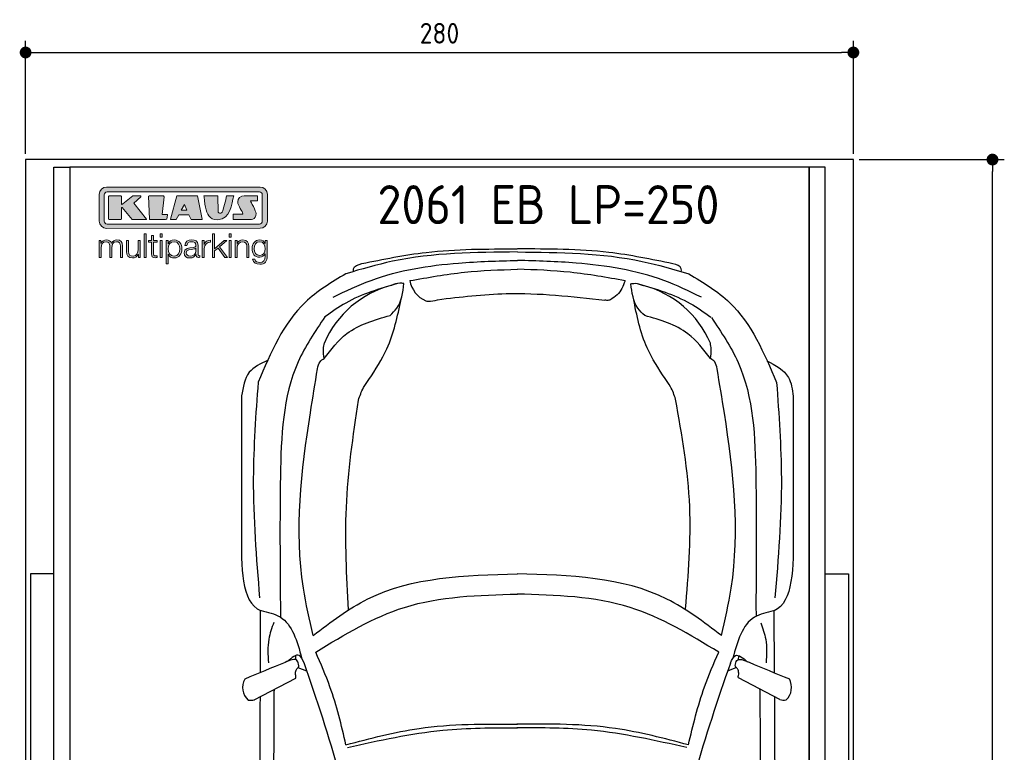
# Model space of a CAD drawing. Header units: millimetres. Extents: x -20 to 3311, y -1009 to 5673.
# Tile 2 of 2: x -20 to 3311, y 3196 to 5673. Entities that reach past the tile are written whole.
import ezdxf

# ---------------------------------------------------------------- set-up
doc = ezdxf.new("R2010")
doc.units = ezdxf.units.MM
for name, color, linetype in [('4', 3, 'Continuous'), ('5', 3, 'Continuous'), ('Car', 10, 'Continuous'), ('Logo', 7, 'Continuous')]:
    doc.layers.add(name, color=color, linetype=linetype)
doc.styles.get("Standard").update_dxf_attribs({"font": 'ISOCP.SHX'})
doc.dimstyles.new('GEN-ISO', dxfattribs={"dimscale": 20, "dimtxt": 3.5, "dimasz": 2, "dimexe": 2, "dimexo": 1, "dimgap": 1.5, "dimtad": 1, "dimdec": 1, "dimdsep": 46, "dimtxsty": 'Standard', "dimblk": 'PUNKT', "dimcen": 2, "dimclrd": 256, "dimclre": 256, "dimclrt": 2, "dimadec": 0, "dimazin": 0, "dimtp": 0.1, "dimtm": 0.1, "dimtfac": 0.71, "dimtdec": 1, "dimtmove": 2, "dimatfit": 3, "dimldrblk": 'PUNKT', "dimfxl": 0, "dimtolj": 1, "dimarcsym": 0})

# ---------------------------------------------------------------- blocks, each defined once
blk = doc.blocks.new('PUNKT')
at = {"layer": '4', "color": 0, "linetype": 'ByBlock'}
blk.add_line((-0.5, 0), (-1, 0), dxfattribs=at)
at = {"layer": '4', "color": 0, "linetype": 'ByBlock', "const_width": 0.5}
blk.add_lwpolyline([(-0.25, 0, 1), (0.25, 0, 1)], format="xyb", close=True, dxfattribs=at)
blk = doc.blocks.new('*D3')
at = {"layer": '5', "lineweight": -2}
for p, q in [((0, 5220), (0, 5602.1)), ((2800, 5220), (2800, 5602.1)), ((40, 5562.1), (2760, 5562.1))]:
    blk.add_line(p, q, dxfattribs=at)
at = {"layer": 'DEFPOINTS', "color": 0}
for p in [(2800, 5562.1), (0, 5200), (2800, 5200)]:
    blk.add_point(p, dxfattribs=at)
at = {"layer": '5', "lineweight": -2, "xscale": 40, "yscale": 40, "zscale": 40, "rotation": 180}
blk.add_blockref('PUNKT', (0, 5562.1), dxfattribs=at)
at = {"layer": '5', "lineweight": -2, "xscale": 40, "yscale": 40, "zscale": 40}
blk.add_blockref('PUNKT', (2800, 5562.1), dxfattribs=at)
at = {"layer": '5', "color": 2, "insert": (1400, 5627.1), "char_height": 70, "attachment_point": 5}
blk.add_mtext('280', dxfattribs=at)
blk = doc.blocks.new('*D6')
at = {"layer": '5', "lineweight": -2}
for p, q in [((2820, 5200), (3310.6, 5200)), ((3270.6, 40), (3270.6, 5160)), ((2770, 0), (3310.6, 0))]:
    blk.add_line(p, q, dxfattribs=at)
at = {"layer": 'DEFPOINTS', "color": 0}
for p in [(2800, 5200), (3270.6, 5200), (2750, 0)]:
    blk.add_point(p, dxfattribs=at)
at = {"layer": '5', "lineweight": -2, "xscale": 40, "yscale": 40, "zscale": 40}
for p, rotation in [((3270.6, 5200), 90), ((3270.6, 0), 270)]:
    blk.add_blockref('PUNKT', p, dxfattribs=dict(at, rotation=rotation))
at = {"layer": '5', "color": 2, "insert": (3205.6, 2600), "char_height": 70, "attachment_point": 5, "rotation": 90}
blk.add_mtext('\\A1;520', dxfattribs=at)
blk = doc.blocks.new('KLAUS')
at = {"layer": 'Logo'}
h = blk.add_hatch(color=8, dxfattribs=at)
h.dxf.hatch_style = 2
edge = h.paths.add_edge_path()
edge.add_spline(control_points=[(3.6, 29.09), (2.88, 29.09), (2.3, 28.51), (2.3, 27.8), (2.3, 27.8), (2.3, 16.11), (2.3, 16.11), (2.3, 15.39), (2.88, 14.81), (3.6, 14.81), (3.6, 14.81), (71.16, 14.81), (71.16, 14.81), (71.88, 14.81), (72.46, 15.39), (72.46, 16.11), (72.46, 16.11), (72.46, 27.8), (72.46, 27.8), (72.46, 28.51), (71.88, 29.09), (71.16, 29.09), (71.16, 29.09), (3.6, 29.09), (3.6, 29.09), (3.6, 29.09), (3.6, 29.09), (3.6, 29.09)], knot_values=[0, 0, 0, 0, 1, 1, 1, 2, 2, 2, 3, 3, 3, 4, 4, 4, 5, 5, 5, 6, 6, 6, 7, 7, 7, 8, 8, 8, 9, 9, 9, 9], degree=3, periodic=0)
edge = h.paths.add_edge_path()
edge.add_spline(control_points=[(3.35, 31.23), (3.35, 31.23), (71.47, 31.23), (71.47, 31.23), (73.26, 31.23), (74.71, 29.77), (74.71, 27.99), (74.71, 27.99), (74.71, 16.17), (74.71, 16.17), (74.71, 14.38), (73.26, 12.93), (71.47, 12.93), (71.47, 12.93), (3.35, 12.93), (3.35, 12.93), (1.56, 12.93), (0.11, 14.38), (0.11, 16.17), (0.11, 16.17), (0.11, 27.99), (0.11, 27.99), (0.11, 29.77), (1.56, 31.23), (3.35, 31.23), (3.35, 31.23), (3.35, 31.23), (3.35, 31.23)], knot_values=[0, 0, 0, 0, 1, 1, 1, 2, 2, 2, 3, 3, 3, 4, 4, 4, 5, 5, 5, 6, 6, 6, 7, 7, 7, 8, 8, 8, 9, 9, 9, 9], degree=3, periodic=0)
h = blk.add_hatch(color=8, dxfattribs=at)
h.dxf.hatch_style = 2
edge = h.paths.add_edge_path()
edge.add_spline(control_points=[(4.5, 27.33), (4.5, 27.33), (9.7, 27.33), (9.7, 27.33), (9.84, 27.33), (9.96, 27.22), (9.96, 27.08), (9.96, 27.08), (9.96, 23.69), (9.96, 23.69), (9.96, 23.69), (9.94, 23.64), (10.04, 23.59), (10.14, 23.53), (10.2, 23.57), (10.2, 23.57), (10.2, 23.57), (10.51, 23.75), (10.51, 23.75), (10.51, 23.75), (14.94, 27.33), (14.94, 27.33), (14.94, 27.33), (18.41, 27.33), (18.41, 27.33), (18.41, 27.33), (18.49, 27.33), (18.56, 27.2), (18.65, 27.04), (18.53, 26.91), (18.53, 26.91), (18.53, 26.91), (15.49, 24.11), (15.49, 24.11), (15.49, 24.11), (21.14, 17.06), (21.14, 17.06), (21.14, 17.06), (21.13, 16.91), (21.13, 16.91), (21.08, 16.84), (20.99, 16.82), (20.99, 16.82), (20.99, 16.82), (14.7, 16.82), (14.7, 16.82), (14.7, 16.82), (10.26, 22.17), (10.26, 22.17), (10.26, 22.17), (10.19, 22.24), (10.08, 22.21), (9.97, 22.18), (9.96, 22.11), (9.96, 22.11), (9.96, 22.11), (9.96, 17.08), (9.96, 17.08), (9.96, 16.94), (9.84, 16.82), (9.7, 16.82), (9.7, 16.82), (4.5, 16.82), (4.5, 16.82), (4.36, 16.82), (4.25, 16.94), (4.25, 17.08), (4.25, 17.08), (4.25, 27.08), (4.25, 27.08), (4.25, 27.22), (4.36, 27.33), (4.5, 27.33), (4.5, 27.33), (4.5, 27.33), (4.5, 27.33)], knot_values=[0, 0, 0, 0, 1, 1, 1, 2, 2, 2, 3, 3, 3, 4, 4, 4, 5, 5, 5, 6, 6, 6, 7, 7, 7, 8, 8, 8, 9, 9, 9, 10, 10, 10, 11, 11, 11, 12, 12, 12, 13, 13, 13, 14, 14, 14, 15, 15, 15, 16, 16, 16, 17, 17, 17, 18, 18, 18, 19, 19, 19, 20, 20, 20, 21, 21, 21, 22, 22, 22, 23, 23, 23, 24, 24, 24, 25, 25, 25, 25], degree=3, periodic=0)
h = blk.add_hatch(color=8, dxfattribs=at)
h.dxf.hatch_style = 2
h.paths.add_polyline_path([(22.42, 17.06), (21.97, 27.15), (22.24, 27.33), (28.55, 27.33), (28.86, 26.97), (28.01, 19.08), (30.26, 19.07), (30.44, 18.95), (30.08, 16.95), (29.49, 16.82), (22.6, 16.82)])
h = blk.add_hatch(color=8, dxfattribs=at)
h.paths.add_polyline_path([(36.52, 21.01), (38.93, 21.01), (37.87, 23.57)])
h.paths.add_polyline_path([(34.52, 27.33), (43.65, 27.33), (45.76, 16.94), (45.57, 16.82), (40.83, 16.82), (39.89, 18.95), (35.42, 18.95), (34.27, 16.82), (31.78, 16.82), (31.66, 17)])
h = blk.add_hatch(color=8, dxfattribs=at)
h.dxf.hatch_style = 2
edge = h.paths.add_edge_path()
edge.add_spline(control_points=[(52.69, 27.32), (52.69, 27.32), (52.88, 20.14), (52.88, 20.14), (53.01, 19.89), (53.2, 19.77), (53.43, 19.71), (53.91, 19.59), (54.43, 19.57), (54.64, 20.03), (55.23, 21.34), (56.27, 25.45), (56.6, 27.33), (56.6, 27.33), (59.77, 27.33), (59.77, 27.33), (58.77, 23.9), (58.56, 16.82), (52.63, 16.76), (48.72, 16.72), (48.01, 19.35), (47.27, 22.24), (46.89, 23.68), (46.54, 27.33), (46.54, 27.33), (46.54, 27.33), (52.69, 27.32), (52.69, 27.32), (52.69, 27.32), (52.69, 27.32), (52.69, 27.32)], knot_values=[0, 0, 0, 0, 1, 1, 1, 2, 2, 2, 3, 3, 3, 4, 4, 4, 5, 5, 5, 6, 6, 6, 7, 7, 7, 8, 8, 8, 9, 9, 9, 10, 10, 10, 10], degree=3, periodic=0)
h = blk.add_hatch(color=8, dxfattribs=at)
h.dxf.hatch_style = 2
edge = h.paths.add_edge_path()
edge.add_spline(control_points=[(64.46, 27.33), (64.46, 27.33), (70.31, 27.33), (70.31, 27.33), (70.31, 26.52), (70.31, 26.02), (70.31, 25.12), (70.31, 25.12), (67.3, 25.12), (67.3, 25.12), (67.24, 25.04), (67.25, 25.11), (67.25, 24.91), (67.25, 24.88), (69.73, 20.38), (69.73, 19.57), (69.73, 16.4), (67.22, 16.81), (65.9, 16.82), (65.9, 16.82), (59.59, 16.82), (59.59, 16.82), (59.59, 17.76), (59.59, 18.23), (59.59, 19.14), (59.59, 19.14), (63.75, 19.14), (63.75, 19.14), (63.82, 19.22), (63.81, 19.11), (63.81, 19.31), (63.81, 20.32), (61.58, 23.06), (61.58, 24.63), (61.58, 26.33), (62.83, 27.34), (64.46, 27.33), (64.46, 27.33), (64.46, 27.33), (64.46, 27.33)], knot_values=[0, 0, 0, 0, 1, 1, 1, 2, 2, 2, 3, 3, 3, 4, 4, 4, 5, 5, 5, 6, 6, 6, 7, 7, 7, 8, 8, 8, 9, 9, 9, 10, 10, 10, 11, 11, 11, 12, 12, 12, 13, 13, 13, 13], degree=3, periodic=0)
h = blk.add_hatch(color=30, dxfattribs=at)
h.dxf.hatch_style = 2
h.paths.add_polyline_path([(20.07, 0), (20.99, 0), (20.99, 10.45), (20.07, 10.45)])
h = blk.add_hatch(color=30, dxfattribs=at)
h.dxf.hatch_style = 2
edge = h.paths.add_edge_path()
edge.add_spline(control_points=[(24.22, 9.82), (24.22, 9.82), (23.3, 9.82), (23.3, 9.82), (23.3, 9.82), (23.3, 7.55), (23.3, 7.55), (23.3, 7.55), (21.98, 7.55), (21.98, 7.55), (21.98, 7.55), (21.98, 6.78), (21.98, 6.78), (21.98, 6.78), (23.3, 6.78), (23.3, 6.78), (23.3, 6.78), (23.3, 1.61), (23.3, 1.61), (23.28, 0.32), (23.71, -0.09), (24.94, -0.09), (25.22, -0.09), (25.48, -0.06), (25.76, -0.06), (25.76, -0.06), (25.76, 0.73), (25.76, 0.73), (25.5, 0.7), (25.23, 0.69), (24.97, 0.69), (24.31, 0.73), (24.22, 1.08), (24.22, 1.68), (24.22, 1.68), (24.22, 6.78), (24.22, 6.78), (24.22, 6.78), (25.76, 6.78), (25.76, 6.78), (25.76, 6.78), (25.76, 7.55), (25.76, 7.55), (25.76, 7.55), (24.22, 7.55), (24.22, 7.55), (24.22, 7.55), (24.22, 9.82), (24.22, 9.82), (24.22, 9.82), (24.22, 9.82), (24.22, 9.82)], knot_values=[0, 0, 0, 0, 1, 1, 1, 2, 2, 2, 3, 3, 3, 4, 4, 4, 5, 5, 5, 6, 6, 6, 7, 7, 7, 8, 8, 8, 9, 9, 9, 10, 10, 10, 11, 11, 11, 12, 12, 12, 13, 13, 13, 14, 14, 14, 15, 15, 15, 16, 16, 16, 17, 17, 17, 17], degree=3, periodic=0)
h = blk.add_hatch(color=30, dxfattribs=at)
h.paths.add_polyline_path([(27.1, 0), (28.03, 0), (28.03, 7.55), (27.1, 7.55)])
h.paths.add_polyline_path([(27.1, 8.98), (28.03, 8.98), (28.03, 10.45), (27.1, 10.45)])
h = blk.add_hatch(color=30, dxfattribs=at)
h.dxf.hatch_style = 2
h.paths.add_polyline_path([(50.4, 0), (51.32, 0), (51.32, 2.87), (52.82, 4.11), (55.8, 0), (56.96, 0), (53.52, 4.76), (56.74, 7.55), (55.51, 7.55), (51.32, 3.89), (51.32, 10.45), (50.4, 10.45)])
h = blk.add_hatch(color=30, dxfattribs=at)
h.paths.add_polyline_path([(57.74, 0), (58.66, 0), (58.66, 7.55), (57.74, 7.55)])
h.paths.add_polyline_path([(57.74, 8.98), (58.66, 8.98), (58.66, 10.45), (57.74, 10.45)])
h = blk.add_hatch(color=30, dxfattribs=at)
h.dxf.hatch_style = 2
edge = h.paths.add_edge_path()
edge.add_spline(control_points=[(0, 0), (0, 0), (0.92, 0), (0.92, 0), (0.92, 0), (0.92, 4.22), (0.92, 4.22), (0.94, 5.8), (1.58, 7), (3.18, 7), (4.35, 7), (4.77, 6.15), (4.76, 5.12), (4.76, 5.12), (4.76, 0), (4.76, 0), (4.76, 0), (5.68, 0), (5.68, 0), (5.68, 0), (5.68, 4.27), (5.68, 4.27), (5.68, 5.68), (6.14, 7), (7.73, 7), (9.05, 7), (9.52, 6.32), (9.52, 5.08), (9.52, 5.08), (9.52, 0), (9.52, 0), (9.52, 0), (10.44, 0), (10.44, 0), (10.44, 0), (10.44, 5.12), (10.44, 5.12), (10.44, 6.91), (9.59, 7.77), (7.94, 7.77), (6.94, 7.77), (5.99, 7.29), (5.54, 6.3), (5.26, 7.29), (4.36, 7.77), (3.37, 7.77), (2.17, 7.77), (1.38, 7.19), (0.89, 6.28), (0.89, 6.28), (0.85, 6.28), (0.85, 6.28), (0.85, 6.28), (0.85, 7.55), (0.85, 7.55), (0.85, 7.55), (0, 7.55), (0, 7.55), (0, 7.55), (0, 0), (0, 0), (0, 0), (0, 0), (0, 0)], knot_values=[0, 0, 0, 0, 1, 1, 1, 2, 2, 2, 3, 3, 3, 4, 4, 4, 5, 5, 5, 6, 6, 6, 7, 7, 7, 8, 8, 8, 9, 9, 9, 10, 10, 10, 11, 11, 11, 12, 12, 12, 13, 13, 13, 14, 14, 14, 15, 15, 15, 16, 16, 16, 17, 17, 17, 18, 18, 18, 19, 19, 19, 20, 20, 20, 21, 21, 21, 21], degree=3, periodic=0)
h = blk.add_hatch(color=30, dxfattribs=at)
h.dxf.hatch_style = 2
edge = h.paths.add_edge_path()
edge.add_spline(control_points=[(18.31, 7.55), (18.31, 7.55), (17.39, 7.55), (17.39, 7.55), (17.39, 7.55), (17.39, 3.59), (17.39, 3.59), (17.39, 2.05), (16.7, 0.56), (15.12, 0.56), (13.66, 0.56), (13.15, 1.27), (13.1, 2.64), (13.1, 2.64), (13.1, 7.55), (13.1, 7.55), (13.1, 7.55), (12.18, 7.55), (12.18, 7.55), (12.18, 7.55), (12.18, 2.65), (12.18, 2.65), (12.18, 0.89), (12.93, -0.22), (14.83, -0.22), (15.96, -0.22), (16.95, 0.35), (17.44, 1.36), (17.44, 1.36), (17.47, 1.36), (17.47, 1.36), (17.47, 1.36), (17.47, 0), (17.47, 0), (17.47, 0), (18.31, 0), (18.31, 0), (18.31, 0), (18.31, 7.55), (18.31, 7.55), (18.31, 7.55), (18.31, 7.55), (18.31, 7.55)], knot_values=[0, 0, 0, 0, 1, 1, 1, 2, 2, 2, 3, 3, 3, 4, 4, 4, 5, 5, 5, 6, 6, 6, 7, 7, 7, 8, 8, 8, 9, 9, 9, 10, 10, 10, 11, 11, 11, 12, 12, 12, 13, 13, 13, 14, 14, 14, 14], degree=3, periodic=0)
h = blk.add_hatch(color=30, dxfattribs=at)
edge = h.paths.add_edge_path()
edge.add_spline(control_points=[(35.84, 3.78), (35.84, 2.21), (35.12, 0.56), (33.37, 0.56), (31.4, 0.56), (30.72, 2.21), (30.72, 3.78), (30.72, 5.49), (31.33, 7), (33.37, 7), (35.12, 7), (35.84, 5.34), (35.84, 3.78), (35.84, 3.78), (35.84, 3.78), (35.84, 3.78)], knot_values=[0, 0, 0, 0, 1, 1, 1, 2, 2, 2, 3, 3, 3, 4, 4, 4, 5, 5, 5, 5], degree=3, periodic=0)
edge = h.paths.add_edge_path()
edge.add_spline(control_points=[(29.79, -2.8), (29.79, -2.8), (30.72, -2.8), (30.72, -2.8), (30.72, -2.8), (30.72, 1.43), (30.72, 1.43), (30.72, 1.43), (30.74, 1.43), (30.74, 1.43), (31.14, 0.35), (32.24, -0.22), (33.37, -0.22), (35.66, -0.22), (36.76, 1.64), (36.76, 3.78), (36.76, 5.91), (35.66, 7.77), (33.37, 7.77), (32.15, 7.77), (31.1, 7.14), (30.67, 6.12), (30.67, 6.12), (30.64, 6.12), (30.64, 6.12), (30.64, 6.12), (30.64, 7.55), (30.64, 7.55), (30.64, 7.55), (29.79, 7.55), (29.79, 7.55), (29.79, 7.55), (29.79, -2.8), (29.79, -2.8), (29.79, -2.8), (29.79, -2.8), (29.79, -2.8)], knot_values=[0, 0, 0, 0, 1, 1, 1, 2, 2, 2, 3, 3, 3, 4, 4, 4, 5, 5, 5, 6, 6, 6, 7, 7, 7, 8, 8, 8, 9, 9, 9, 10, 10, 10, 11, 11, 11, 12, 12, 12, 12], degree=3, periodic=0)
h = blk.add_hatch(color=30, dxfattribs=at)
edge = h.paths.add_edge_path()
edge.add_spline(control_points=[(43.03, 2.93), (43.04, 1.45), (41.8, 0.56), (40.39, 0.56), (39.53, 0.56), (38.71, 1.13), (38.71, 2.05), (38.71, 3.53), (40.66, 3.51), (42.22, 3.79), (42.47, 3.84), (42.88, 3.91), (43, 4.13), (43, 4.13), (43.03, 4.13), (43.03, 4.13), (43.03, 4.13), (43.03, 2.93), (43.03, 2.93), (43.03, 2.93), (43.03, 2.93), (43.03, 2.93)], knot_values=[0, 0, 0, 0, 1, 1, 1, 2, 2, 2, 3, 3, 3, 4, 4, 4, 5, 5, 5, 6, 6, 6, 7, 7, 7, 7], degree=3, periodic=0)
edge = h.paths.add_edge_path()
edge.add_spline(control_points=[(39.03, 5.24), (39.06, 6.47), (39.91, 7), (41.05, 7), (42.14, 7), (43.03, 6.69), (43.03, 5.45), (43.03, 4.61), (42.6, 4.51), (41.84, 4.42), (39.85, 4.19), (37.79, 4.11), (37.79, 1.99), (37.79, 0.47), (38.93, -0.22), (40.32, -0.22), (41.77, -0.22), (42.43, 0.34), (43.07, 1.32), (43.07, 1.32), (43.1, 1.32), (43.1, 1.32), (43.1, 0.53), (43.25, 0), (44.19, 0), (44.43, 0), (44.58, 0.01), (44.79, 0.06), (44.79, 0.06), (44.79, 0.83), (44.79, 0.83), (44.71, 0.81), (44.6, 0.78), (44.49, 0.78), (44.13, 0.78), (43.95, 0.98), (43.95, 1.33), (43.95, 1.33), (43.95, 5.34), (43.95, 5.34), (43.95, 7.36), (42.5, 7.77), (41.17, 7.77), (39.44, 7.77), (38.2, 7.01), (38.11, 5.24), (38.11, 5.24), (39.03, 5.24), (39.03, 5.24), (39.03, 5.24), (39.03, 5.24), (39.03, 5.24)], knot_values=[0, 0, 0, 0, 1, 1, 1, 2, 2, 2, 3, 3, 3, 4, 4, 4, 5, 5, 5, 6, 6, 6, 7, 7, 7, 8, 8, 8, 9, 9, 9, 10, 10, 10, 11, 11, 11, 12, 12, 12, 13, 13, 13, 14, 14, 14, 15, 15, 15, 16, 16, 16, 17, 17, 17, 17], degree=3, periodic=0)
h = blk.add_hatch(color=30, dxfattribs=at)
h.dxf.hatch_style = 2
edge = h.paths.add_edge_path()
edge.add_spline(control_points=[(45.79, 0), (45.79, 0), (46.71, 0), (46.71, 0), (46.71, 0), (46.71, 4.03), (46.71, 4.03), (46.71, 5.59), (47.85, 6.82), (49.52, 6.73), (49.52, 6.73), (49.52, 7.66), (49.52, 7.66), (48.16, 7.72), (47.14, 7), (46.67, 5.78), (46.67, 5.78), (46.64, 5.78), (46.64, 5.78), (46.64, 5.78), (46.64, 7.55), (46.64, 7.55), (46.64, 7.55), (45.79, 7.55), (45.79, 7.55), (45.79, 7.55), (45.79, 0), (45.79, 0), (45.79, 0), (45.79, 0), (45.79, 0)], knot_values=[0, 0, 0, 0, 1, 1, 1, 2, 2, 2, 3, 3, 3, 4, 4, 4, 5, 5, 5, 6, 6, 6, 7, 7, 7, 8, 8, 8, 9, 9, 9, 10, 10, 10, 10], degree=3, periodic=0)
h = blk.add_hatch(color=30, dxfattribs=at)
h.dxf.hatch_style = 2
edge = h.paths.add_edge_path()
edge.add_spline(control_points=[(60.41, 0), (60.41, 0), (61.33, 0), (61.33, 0), (61.33, 0), (61.33, 4.41), (61.33, 4.41), (61.36, 5.89), (62.24, 7), (63.7, 7), (65.2, 7), (65.62, 6.02), (65.62, 4.71), (65.62, 4.71), (65.62, 0), (65.62, 0), (65.62, 0), (66.54, 0), (66.54, 0), (66.54, 0), (66.54, 4.86), (66.54, 4.86), (66.54, 6.66), (65.9, 7.77), (63.78, 7.77), (62.71, 7.77), (61.7, 7.16), (61.36, 6.25), (61.36, 6.25), (61.33, 6.25), (61.33, 6.25), (61.33, 6.25), (61.33, 7.55), (61.33, 7.55), (61.33, 7.55), (60.41, 7.55), (60.41, 7.55), (60.41, 7.55), (60.41, 0), (60.41, 0), (60.41, 0), (60.41, 0), (60.41, 0)], knot_values=[0, 0, 0, 0, 1, 1, 1, 2, 2, 2, 3, 3, 3, 4, 4, 4, 5, 5, 5, 6, 6, 6, 7, 7, 7, 8, 8, 8, 9, 9, 9, 10, 10, 10, 11, 11, 11, 12, 12, 12, 13, 13, 13, 14, 14, 14, 14], degree=3, periodic=0)
h = blk.add_hatch(color=30, dxfattribs=at)
edge = h.paths.add_edge_path()
edge.add_spline(control_points=[(71.32, 0.86), (69.62, 0.86), (68.83, 2.34), (68.83, 3.86), (68.83, 5.43), (69.56, 7), (71.32, 7), (73.06, 7), (73.75, 5.34), (73.75, 3.86), (73.75, 2.33), (72.91, 0.86), (71.32, 0.86), (71.32, 0.86), (71.32, 0.86), (71.32, 0.86)], knot_values=[0, 0, 0, 0, 1, 1, 1, 2, 2, 2, 3, 3, 3, 4, 4, 4, 5, 5, 5, 5], degree=3, periodic=0)
edge = h.paths.add_edge_path()
edge.add_spline(control_points=[(74.67, 7.55), (74.67, 7.55), (73.75, 7.55), (73.75, 7.55), (73.75, 7.55), (73.75, 6.25), (73.75, 6.25), (73.75, 6.25), (73.72, 6.25), (73.72, 6.25), (73.35, 7.09), (72.41, 7.77), (71.32, 7.77), (69.13, 7.77), (67.9, 6.05), (67.9, 3.97), (67.9, 1.82), (68.9, 0.09), (71.32, 0.09), (72.4, 0.09), (73.29, 0.72), (73.72, 1.64), (73.72, 1.64), (73.75, 1.64), (73.75, 1.64), (73.75, 1.64), (73.75, 0.61), (73.75, 0.61), (73.75, -1.23), (73.01, -2.24), (71.32, -2.24), (70.29, -2.24), (69.31, -1.85), (69.1, -0.73), (69.1, -0.73), (68.18, -0.73), (68.18, -0.73), (68.31, -2.34), (69.81, -3.02), (71.32, -3.02), (73.79, -3.02), (74.65, -1.64), (74.67, 0.61), (74.67, 0.61), (74.67, 7.55), (74.67, 7.55), (74.67, 7.55), (74.67, 7.55), (74.67, 7.55)], knot_values=[0, 0, 0, 0, 1, 1, 1, 2, 2, 2, 3, 3, 3, 4, 4, 4, 5, 5, 5, 6, 6, 6, 7, 7, 7, 8, 8, 8, 9, 9, 9, 10, 10, 10, 11, 11, 11, 12, 12, 12, 13, 13, 13, 14, 14, 14, 15, 15, 15, 16, 16, 16, 16], degree=3, periodic=0)
at = {"layer": 'Logo', "lineweight": 0}
for points in [[(22.42, 17.06), (21.97, 27.15), (22.24, 27.33), (28.55, 27.33), (28.86, 26.97), (28.01, 19.08), (30.26, 19.07), (30.44, 18.95), (30.08, 16.95), (29.49, 16.82), (22.6, 16.82), (22.42, 17.06), (22.42, 17.06)], [(34.52, 27.33), (43.65, 27.33), (45.76, 16.94), (45.57, 16.82), (40.83, 16.82), (39.89, 18.95), (35.42, 18.95), (34.27, 16.82), (31.78, 16.82), (31.66, 17), (34.52, 27.33), (34.52, 27.33)], [(36.52, 21.01), (38.93, 21.01), (37.87, 23.57), (36.52, 21.01), (36.52, 21.01)], [(20.07, 0), (20.99, 0), (20.99, 10.45), (20.07, 10.45), (20.07, 0), (20.07, 0)], [(27.1, 8.98), (28.03, 8.98), (28.03, 10.45), (27.1, 10.45), (27.1, 8.98), (27.1, 8.98)], [(50.4, 0), (51.32, 0), (51.32, 2.87), (52.82, 4.11), (55.8, 0), (56.96, 0), (53.52, 4.76), (56.74, 7.55), (55.51, 7.55), (51.32, 3.89), (51.32, 10.45), (50.4, 10.45), (50.4, 0), (50.4, 0)], [(57.74, 8.98), (58.66, 8.98), (58.66, 10.45), (57.74, 10.45), (57.74, 8.98), (57.74, 8.98)], [(27.1, 0), (28.03, 0), (28.03, 7.55), (27.1, 7.55), (27.1, 0), (27.1, 0)], [(57.74, 0), (58.66, 0), (58.66, 7.55), (57.74, 7.55), (57.74, 0), (57.74, 0)]]:
    blk.add_lwpolyline(points, dxfattribs=at)
for points, knots in [([(3.35, 31.23), (3.35, 31.23), (71.47, 31.23), (71.47, 31.23), (73.26, 31.23), (74.71, 29.77), (74.71, 27.99), (74.71, 27.99), (74.71, 16.17), (74.71, 16.17), (74.71, 14.38), (73.26, 12.93), (71.47, 12.93), (71.47, 12.93), (3.35, 12.93), (3.35, 12.93), (1.56, 12.93), (0.11, 14.38), (0.11, 16.17), (0.11, 16.17), (0.11, 27.99), (0.11, 27.99), (0.11, 29.77), (1.56, 31.23), (3.35, 31.23), (3.35, 31.23), (3.35, 31.23), (3.35, 31.23)], [0, 0, 0, 0, 1, 1, 1, 2, 2, 2, 3, 3, 3, 4, 4, 4, 5, 5, 5, 6, 6, 6, 7, 7, 7, 8, 8, 8, 9, 9, 9, 9]), ([(3.6, 29.09), (2.88, 29.09), (2.3, 28.51), (2.3, 27.8), (2.3, 27.8), (2.3, 16.11), (2.3, 16.11), (2.3, 15.39), (2.88, 14.81), (3.6, 14.81), (3.6, 14.81), (71.16, 14.81), (71.16, 14.81), (71.88, 14.81), (72.46, 15.39), (72.46, 16.11), (72.46, 16.11), (72.46, 27.8), (72.46, 27.8), (72.46, 28.51), (71.88, 29.09), (71.16, 29.09), (71.16, 29.09), (3.6, 29.09), (3.6, 29.09), (3.6, 29.09), (3.6, 29.09), (3.6, 29.09)], [0, 0, 0, 0, 1, 1, 1, 2, 2, 2, 3, 3, 3, 4, 4, 4, 5, 5, 5, 6, 6, 6, 7, 7, 7, 8, 8, 8, 9, 9, 9, 9]), ([(4.5, 27.33), (4.5, 27.33), (9.7, 27.33), (9.7, 27.33), (9.84, 27.33), (9.96, 27.22), (9.96, 27.08), (9.96, 27.08), (9.96, 23.69), (9.96, 23.69), (9.96, 23.69), (9.94, 23.64), (10.04, 23.59), (10.14, 23.53), (10.2, 23.57), (10.2, 23.57), (10.2, 23.57), (10.51, 23.75), (10.51, 23.75), (10.51, 23.75), (14.94, 27.33), (14.94, 27.33), (14.94, 27.33), (18.41, 27.33), (18.41, 27.33), (18.41, 27.33), (18.49, 27.33), (18.56, 27.2), (18.65, 27.04), (18.53, 26.91), (18.53, 26.91), (18.53, 26.91), (15.49, 24.11), (15.49, 24.11), (15.49, 24.11), (21.14, 17.06), (21.14, 17.06), (21.14, 17.06), (21.13, 16.91), (21.13, 16.91), (21.08, 16.84), (20.99, 16.82), (20.99, 16.82), (20.99, 16.82), (14.7, 16.82), (14.7, 16.82), (14.7, 16.82), (10.26, 22.17), (10.26, 22.17), (10.26, 22.17), (10.19, 22.24), (10.08, 22.21), (9.97, 22.18), (9.96, 22.11), (9.96, 22.11), (9.96, 22.11), (9.96, 17.08), (9.96, 17.08), (9.96, 16.94), (9.84, 16.82), (9.7, 16.82), (9.7, 16.82), (4.5, 16.82), (4.5, 16.82), (4.36, 16.82), (4.25, 16.94), (4.25, 17.08), (4.25, 17.08), (4.25, 27.08), (4.25, 27.08), (4.25, 27.22), (4.36, 27.33), (4.5, 27.33), (4.5, 27.33), (4.5, 27.33), (4.5, 27.33)], [0, 0, 0, 0, 1, 1, 1, 2, 2, 2, 3, 3, 3, 4, 4, 4, 5, 5, 5, 6, 6, 6, 7, 7, 7, 8, 8, 8, 9, 9, 9, 10, 10, 10, 11, 11, 11, 12, 12, 12, 13, 13, 13, 14, 14, 14, 15, 15, 15, 16, 16, 16, 17, 17, 17, 18, 18, 18, 19, 19, 19, 20, 20, 20, 21, 21, 21, 22, 22, 22, 23, 23, 23, 24, 24, 24, 25, 25, 25, 25]), ([(52.69, 27.32), (52.69, 27.32), (52.88, 20.14), (52.88, 20.14), (53.01, 19.89), (53.2, 19.77), (53.43, 19.71), (53.91, 19.59), (54.43, 19.57), (54.64, 20.03), (55.23, 21.34), (56.27, 25.45), (56.6, 27.33), (56.6, 27.33), (59.77, 27.33), (59.77, 27.33), (58.77, 23.9), (58.56, 16.82), (52.63, 16.76), (48.72, 16.72), (48.01, 19.35), (47.27, 22.24), (46.89, 23.68), (46.54, 27.33), (46.54, 27.33), (46.54, 27.33), (52.69, 27.32), (52.69, 27.32), (52.69, 27.32), (52.69, 27.32), (52.69, 27.32)], [0, 0, 0, 0, 1, 1, 1, 2, 2, 2, 3, 3, 3, 4, 4, 4, 5, 5, 5, 6, 6, 6, 7, 7, 7, 8, 8, 8, 9, 9, 9, 10, 10, 10, 10]), ([(64.46, 27.33), (64.46, 27.33), (70.31, 27.33), (70.31, 27.33), (70.31, 26.52), (70.31, 26.02), (70.31, 25.12), (70.31, 25.12), (67.3, 25.12), (67.3, 25.12), (67.24, 25.04), (67.25, 25.11), (67.25, 24.91), (67.25, 24.88), (69.73, 20.38), (69.73, 19.57), (69.73, 16.4), (67.22, 16.81), (65.9, 16.82), (65.9, 16.82), (59.59, 16.82), (59.59, 16.82), (59.59, 17.76), (59.59, 18.23), (59.59, 19.14), (59.59, 19.14), (63.75, 19.14), (63.75, 19.14), (63.82, 19.22), (63.81, 19.11), (63.81, 19.31), (63.81, 20.32), (61.58, 23.06), (61.58, 24.63), (61.58, 26.33), (62.83, 27.34), (64.46, 27.33), (64.46, 27.33), (64.46, 27.33), (64.46, 27.33)], [0, 0, 0, 0, 1, 1, 1, 2, 2, 2, 3, 3, 3, 4, 4, 4, 5, 5, 5, 6, 6, 6, 7, 7, 7, 8, 8, 8, 9, 9, 9, 10, 10, 10, 11, 11, 11, 12, 12, 12, 13, 13, 13, 13]), ([(24.22, 9.82), (24.22, 9.82), (23.3, 9.82), (23.3, 9.82), (23.3, 9.82), (23.3, 7.55), (23.3, 7.55), (23.3, 7.55), (21.98, 7.55), (21.98, 7.55), (21.98, 7.55), (21.98, 6.78), (21.98, 6.78), (21.98, 6.78), (23.3, 6.78), (23.3, 6.78), (23.3, 6.78), (23.3, 1.61), (23.3, 1.61), (23.28, 0.32), (23.71, -0.09), (24.94, -0.09), (25.22, -0.09), (25.48, -0.06), (25.76, -0.06), (25.76, -0.06), (25.76, 0.73), (25.76, 0.73), (25.5, 0.7), (25.23, 0.69), (24.97, 0.69), (24.31, 0.73), (24.22, 1.08), (24.22, 1.68), (24.22, 1.68), (24.22, 6.78), (24.22, 6.78), (24.22, 6.78), (25.76, 6.78), (25.76, 6.78), (25.76, 6.78), (25.76, 7.55), (25.76, 7.55), (25.76, 7.55), (24.22, 7.55), (24.22, 7.55), (24.22, 7.55), (24.22, 9.82), (24.22, 9.82), (24.22, 9.82), (24.22, 9.82), (24.22, 9.82)], [0, 0, 0, 0, 1, 1, 1, 2, 2, 2, 3, 3, 3, 4, 4, 4, 5, 5, 5, 6, 6, 6, 7, 7, 7, 8, 8, 8, 9, 9, 9, 10, 10, 10, 11, 11, 11, 12, 12, 12, 13, 13, 13, 14, 14, 14, 15, 15, 15, 16, 16, 16, 17, 17, 17, 17]), ([(0, 0), (0, 0), (0.92, 0), (0.92, 0), (0.92, 0), (0.92, 4.22), (0.92, 4.22), (0.94, 5.8), (1.58, 7), (3.18, 7), (4.35, 7), (4.77, 6.15), (4.76, 5.12), (4.76, 5.12), (4.76, 0), (4.76, 0), (4.76, 0), (5.68, 0), (5.68, 0), (5.68, 0), (5.68, 4.27), (5.68, 4.27), (5.68, 5.68), (6.14, 7), (7.73, 7), (9.05, 7), (9.52, 6.32), (9.52, 5.08), (9.52, 5.08), (9.52, 0), (9.52, 0), (9.52, 0), (10.44, 0), (10.44, 0), (10.44, 0), (10.44, 5.12), (10.44, 5.12), (10.44, 6.91), (9.59, 7.77), (7.94, 7.77), (6.94, 7.77), (5.99, 7.29), (5.54, 6.3), (5.26, 7.29), (4.36, 7.77), (3.37, 7.77), (2.17, 7.77), (1.38, 7.19), (0.89, 6.28), (0.89, 6.28), (0.85, 6.28), (0.85, 6.28), (0.85, 6.28), (0.85, 7.55), (0.85, 7.55), (0.85, 7.55), (0, 7.55), (0, 7.55), (0, 7.55), (0, 0), (0, 0), (0, 0), (0, 0), (0, 0)], [0, 0, 0, 0, 1, 1, 1, 2, 2, 2, 3, 3, 3, 4, 4, 4, 5, 5, 5, 6, 6, 6, 7, 7, 7, 8, 8, 8, 9, 9, 9, 10, 10, 10, 11, 11, 11, 12, 12, 12, 13, 13, 13, 14, 14, 14, 15, 15, 15, 16, 16, 16, 17, 17, 17, 18, 18, 18, 19, 19, 19, 20, 20, 20, 21, 21, 21, 21]), ([(18.31, 7.55), (18.31, 7.55), (17.39, 7.55), (17.39, 7.55), (17.39, 7.55), (17.39, 3.59), (17.39, 3.59), (17.39, 2.05), (16.7, 0.56), (15.12, 0.56), (13.66, 0.56), (13.15, 1.27), (13.1, 2.64), (13.1, 2.64), (13.1, 7.55), (13.1, 7.55), (13.1, 7.55), (12.18, 7.55), (12.18, 7.55), (12.18, 7.55), (12.18, 2.65), (12.18, 2.65), (12.18, 0.89), (12.93, -0.22), (14.83, -0.22), (15.96, -0.22), (16.95, 0.35), (17.44, 1.36), (17.44, 1.36), (17.47, 1.36), (17.47, 1.36), (17.47, 1.36), (17.47, 0), (17.47, 0), (17.47, 0), (18.31, 0), (18.31, 0), (18.31, 0), (18.31, 7.55), (18.31, 7.55), (18.31, 7.55), (18.31, 7.55), (18.31, 7.55)], [0, 0, 0, 0, 1, 1, 1, 2, 2, 2, 3, 3, 3, 4, 4, 4, 5, 5, 5, 6, 6, 6, 7, 7, 7, 8, 8, 8, 9, 9, 9, 10, 10, 10, 11, 11, 11, 12, 12, 12, 13, 13, 13, 14, 14, 14, 14]), ([(29.79, -2.8), (29.79, -2.8), (30.72, -2.8), (30.72, -2.8), (30.72, -2.8), (30.72, 1.43), (30.72, 1.43), (30.72, 1.43), (30.74, 1.43), (30.74, 1.43), (31.14, 0.35), (32.24, -0.22), (33.37, -0.22), (35.66, -0.22), (36.76, 1.64), (36.76, 3.78), (36.76, 5.91), (35.66, 7.77), (33.37, 7.77), (32.15, 7.77), (31.1, 7.14), (30.67, 6.12), (30.67, 6.12), (30.64, 6.12), (30.64, 6.12), (30.64, 6.12), (30.64, 7.55), (30.64, 7.55), (30.64, 7.55), (29.79, 7.55), (29.79, 7.55), (29.79, 7.55), (29.79, -2.8), (29.79, -2.8), (29.79, -2.8), (29.79, -2.8), (29.79, -2.8)], [0, 0, 0, 0, 1, 1, 1, 2, 2, 2, 3, 3, 3, 4, 4, 4, 5, 5, 5, 6, 6, 6, 7, 7, 7, 8, 8, 8, 9, 9, 9, 10, 10, 10, 11, 11, 11, 12, 12, 12, 12]), ([(35.84, 3.78), (35.84, 2.21), (35.12, 0.56), (33.37, 0.56), (31.4, 0.56), (30.72, 2.21), (30.72, 3.78), (30.72, 5.49), (31.33, 7), (33.37, 7), (35.12, 7), (35.84, 5.34), (35.84, 3.78), (35.84, 3.78), (35.84, 3.78), (35.84, 3.78)], [0, 0, 0, 0, 1, 1, 1, 2, 2, 2, 3, 3, 3, 4, 4, 4, 5, 5, 5, 5]), ([(39.03, 5.24), (39.06, 6.47), (39.91, 7), (41.05, 7), (42.14, 7), (43.03, 6.69), (43.03, 5.45), (43.03, 4.61), (42.6, 4.51), (41.84, 4.42), (39.85, 4.19), (37.79, 4.11), (37.79, 1.99), (37.79, 0.47), (38.93, -0.22), (40.32, -0.22), (41.77, -0.22), (42.43, 0.34), (43.07, 1.32), (43.07, 1.32), (43.1, 1.32), (43.1, 1.32), (43.1, 0.53), (43.25, 0), (44.19, 0), (44.43, 0), (44.58, 0.01), (44.79, 0.06), (44.79, 0.06), (44.79, 0.83), (44.79, 0.83), (44.71, 0.81), (44.6, 0.78), (44.49, 0.78), (44.13, 0.78), (43.95, 0.98), (43.95, 1.33), (43.95, 1.33), (43.95, 5.34), (43.95, 5.34), (43.95, 7.36), (42.5, 7.77), (41.17, 7.77), (39.44, 7.77), (38.2, 7.01), (38.11, 5.24), (38.11, 5.24), (39.03, 5.24), (39.03, 5.24), (39.03, 5.24), (39.03, 5.24), (39.03, 5.24)], [0, 0, 0, 0, 1, 1, 1, 2, 2, 2, 3, 3, 3, 4, 4, 4, 5, 5, 5, 6, 6, 6, 7, 7, 7, 8, 8, 8, 9, 9, 9, 10, 10, 10, 11, 11, 11, 12, 12, 12, 13, 13, 13, 14, 14, 14, 15, 15, 15, 16, 16, 16, 17, 17, 17, 17]), ([(45.79, 0), (45.79, 0), (46.71, 0), (46.71, 0), (46.71, 0), (46.71, 4.03), (46.71, 4.03), (46.71, 5.59), (47.85, 6.82), (49.52, 6.73), (49.52, 6.73), (49.52, 7.66), (49.52, 7.66), (48.16, 7.72), (47.14, 7), (46.67, 5.78), (46.67, 5.78), (46.64, 5.78), (46.64, 5.78), (46.64, 5.78), (46.64, 7.55), (46.64, 7.55), (46.64, 7.55), (45.79, 7.55), (45.79, 7.55), (45.79, 7.55), (45.79, 0), (45.79, 0), (45.79, 0), (45.79, 0), (45.79, 0)], [0, 0, 0, 0, 1, 1, 1, 2, 2, 2, 3, 3, 3, 4, 4, 4, 5, 5, 5, 6, 6, 6, 7, 7, 7, 8, 8, 8, 9, 9, 9, 10, 10, 10, 10]), ([(60.41, 0), (60.41, 0), (61.33, 0), (61.33, 0), (61.33, 0), (61.33, 4.41), (61.33, 4.41), (61.36, 5.89), (62.24, 7), (63.7, 7), (65.2, 7), (65.62, 6.02), (65.62, 4.71), (65.62, 4.71), (65.62, 0), (65.62, 0), (65.62, 0), (66.54, 0), (66.54, 0), (66.54, 0), (66.54, 4.86), (66.54, 4.86), (66.54, 6.66), (65.9, 7.77), (63.78, 7.77), (62.71, 7.77), (61.7, 7.16), (61.36, 6.25), (61.36, 6.25), (61.33, 6.25), (61.33, 6.25), (61.33, 6.25), (61.33, 7.55), (61.33, 7.55), (61.33, 7.55), (60.41, 7.55), (60.41, 7.55), (60.41, 7.55), (60.41, 0), (60.41, 0), (60.41, 0), (60.41, 0), (60.41, 0)], [0, 0, 0, 0, 1, 1, 1, 2, 2, 2, 3, 3, 3, 4, 4, 4, 5, 5, 5, 6, 6, 6, 7, 7, 7, 8, 8, 8, 9, 9, 9, 10, 10, 10, 11, 11, 11, 12, 12, 12, 13, 13, 13, 14, 14, 14, 14]), ([(74.67, 7.55), (74.67, 7.55), (73.75, 7.55), (73.75, 7.55), (73.75, 7.55), (73.75, 6.25), (73.75, 6.25), (73.75, 6.25), (73.72, 6.25), (73.72, 6.25), (73.35, 7.09), (72.41, 7.77), (71.32, 7.77), (69.13, 7.77), (67.9, 6.05), (67.9, 3.97), (67.9, 1.82), (68.9, 0.09), (71.32, 0.09), (72.4, 0.09), (73.29, 0.72), (73.72, 1.64), (73.72, 1.64), (73.75, 1.64), (73.75, 1.64), (73.75, 1.64), (73.75, 0.61), (73.75, 0.61), (73.75, -1.23), (73.01, -2.24), (71.32, -2.24), (70.29, -2.24), (69.31, -1.85), (69.1, -0.73), (69.1, -0.73), (68.18, -0.73), (68.18, -0.73), (68.31, -2.34), (69.81, -3.02), (71.32, -3.02), (73.79, -3.02), (74.65, -1.64), (74.67, 0.61), (74.67, 0.61), (74.67, 7.55), (74.67, 7.55), (74.67, 7.55), (74.67, 7.55), (74.67, 7.55)], [0, 0, 0, 0, 1, 1, 1, 2, 2, 2, 3, 3, 3, 4, 4, 4, 5, 5, 5, 6, 6, 6, 7, 7, 7, 8, 8, 8, 9, 9, 9, 10, 10, 10, 11, 11, 11, 12, 12, 12, 13, 13, 13, 14, 14, 14, 15, 15, 15, 16, 16, 16, 16]), ([(71.32, 0.86), (69.62, 0.86), (68.83, 2.34), (68.83, 3.86), (68.83, 5.43), (69.56, 7), (71.32, 7), (73.06, 7), (73.75, 5.34), (73.75, 3.86), (73.75, 2.33), (72.91, 0.86), (71.32, 0.86), (71.32, 0.86), (71.32, 0.86), (71.32, 0.86)], [0, 0, 0, 0, 1, 1, 1, 2, 2, 2, 3, 3, 3, 4, 4, 4, 5, 5, 5, 5]), ([(43.03, 2.93), (43.04, 1.45), (41.8, 0.56), (40.39, 0.56), (39.53, 0.56), (38.71, 1.13), (38.71, 2.05), (38.71, 3.53), (40.66, 3.51), (42.22, 3.79), (42.47, 3.84), (42.88, 3.91), (43, 4.13), (43, 4.13), (43.03, 4.13), (43.03, 4.13), (43.03, 4.13), (43.03, 2.93), (43.03, 2.93), (43.03, 2.93), (43.03, 2.93), (43.03, 2.93)], [0, 0, 0, 0, 1, 1, 1, 2, 2, 2, 3, 3, 3, 4, 4, 4, 5, 5, 5, 6, 6, 6, 7, 7, 7, 7])]:
    blk.add_open_spline(points, degree=3, knots=knots, dxfattribs=at)

msp = doc.modelspace()

# ---------------------------------------------------------------- linework, layer by layer
msp.add_line((2650, 5174.91), (150, 5174.91))
msp.add_lwpolyline([(2800, 5200), (2750, 5200), (2750, 5200), (50, 5200), (50, 5200), (0, 5200), (0, 650), (50, 650), (50, 0), (2750, 0), (2750, 650), (2800, 650)], close=True)
for points in [[(95, 5174.91), (150, 5174.91), (150, 30), (122.5, 30)], [(95, 250), (95, 5174.91)], [(150, 30), (2650, 30), (2650, 5174.91)], [(150, 5174.91), (150, 30)], [(2705, 5174.91), (2650, 5174.91), (2650, 30), (2677.5, 30)], [(2705, 250), (2705, 5174.91)], [(95, 3799.63), (16, 3799.63), (16, 1091.5), (95, 1091.5)], [(2705, 3799.63), (2784, 3799.63), (2784, 1091.5), (2705, 1091.5)]]:
    msp.add_lwpolyline(points)
at = {"layer": 'Car'}
for p, q in [((794.39, 3467.66), (794.55, 3675.1)), ((861.74, 3694.25), (862.72, 3652.19)), ((2470.44, 3691.77), (2470.83, 3655.77)), ((2533.62, 3466.14), (2531.65, 3674.36)), ((914.18, 3508.18), (913.77, 3522.96)), ((2411.79, 3507.55), (2412.49, 3522.57)), ((921.41, 3482.67), (950.32, 3471.63)), ((2404.63, 3482.04), (2374.68, 3470.63)), ((773.67, 3373.71), (913.64, 3446.87)), ((2551.35, 3374.19), (2411.37, 3447.35))]:
    msp.add_line(p, q, dxfattribs=at)
for centre, radius, start, end in [((1322.38, 4445.98), 339.38, 104.39541, 156.68545), ((1392.38, 4809.1), 94.99, 191.22317, 245.90253), ((2004.48, 4445.69), 339.38, 23.26593, 75.55597), ((-4896.43, 1419.7), 6197.21, 15.945352, 19.596216), ((8220.72, 1414.14), 6197.21, 160.355167, 164.006031), ((792.62, 3414.93), 58.46, 150.8177, 226.89798), ((2532.4, 3415.41), 58.46, 313.10202, 29.1823), ((759.23, 3427.49), 55.62, 263.23473, 285.08957), ((2565.79, 3427.96), 55.62, 254.91043, 276.76527)]:
    msp.add_arc(centre, radius, start, end, dxfattribs=at)
for points in [[(1137.61, 4848.39), (1354.62, 4886.25), (1663.19, 4897.73)], [(2189.59, 4847.94), (1972.61, 4885.99), (1664.05, 4897.73)], [(1663.41, 4887.57), (1241.09, 4856.07), (1083.5, 4814.07)], [(1663.83, 4887.57), (2086.12, 4855.72), (2243.67, 4813.58)], [(1040.77, 4735), (1168.74, 4791.63), (1464.76, 4850.21), (1663.5, 4859.28)], [(1109.41, 4821.68), (1109.41, 4831.11), (1137.61, 4848.39)], [(1299.2, 4790.61), (1484.57, 4818.93), (1663.5, 4829.45)], [(2027.95, 4790.3), (1842.6, 4818.78), (1663.68, 4829.45)], [(2286.34, 4734.47), (2158.41, 4791.21), (1862.45, 4850.05), (1663.71, 4859.28)], [(2217.77, 4821.21), (2217.77, 4830.64), (2189.59, 4847.94)], [(1083.5, 4814.07), (945.72, 4717.3), (786.55, 4447.17)], [(2243.67, 4813.58), (2381.36, 4716.69), (2540.31, 4446.42)], [(1257.67, 4780.99), (1083.19, 4715.04), (1012.54, 4668.31)], [(1232.92, 4672.93), (1255.65, 4697.45), (1279.81, 4780.75)], [(1279.81, 4780.75), (1265.74, 4781.93), (1238, 4774.7)], [(2027.95, 4790.3), (2000.79, 4742.25), (1978.52, 4726.16)], [(2047.33, 4780.43), (2061.4, 4781.6), (2089.13, 4774.34)], [(2094.13, 4672.57), (2071.42, 4697.1), (2047.33, 4780.43)], [(2073.17, 4779.77), (2247.65, 4713.82), (2318.3, 4667.1)], [(1393.44, 4726.23), (1625.92, 4746.91), (1959.68, 4724.67)], [(2163.05, 4459.58), (2102.48, 4563.17), (2055.98, 4731.06)], [(1161.42, 4456.36), (1221.99, 4559.96), (1270.06, 4727.78)], [(1353.59, 4722.39), (1361.66, 4721.19), (1393.44, 4726.23)], [(1978.52, 4726.16), (1972.65, 4724.16), (1959.68, 4724.67)], [(1012.54, 4668.31), (922.02, 4516.16), (861.97, 4129.45), (861.74, 3694.25)], [(1010.13, 4527.52), (1086.6, 4611.6), (1232.92, 4672.93)], [(2316.8, 4526.97), (2240.4, 4611.11), (2094.13, 4672.57)], [(2319.64, 4665.83), (2410.17, 4513.68), (2470.21, 4126.96), (2470.44, 3691.77)], [(1010.13, 4527.52), (1007.72, 4559.82), (1010.71, 4580.3)], [(2316.8, 4526.97), (2319.23, 4559.27), (2316.26, 4579.74)], [(818.58, 4520.81), (756.69, 4480.67), (730.6, 4400.76)], [(987.65, 4492.79), (995.88, 4516.48), (1010.13, 4527.52)], [(2339.24, 4492.22), (2331.03, 4515.92), (2316.8, 4526.97)], [(2507.54, 4519.97), (2580.34, 4463.4), (2596.21, 4399.97)], [(972.52, 3591.18), (939.56, 3751.08), (963.18, 4343.57), (987.65, 4492.79)], [(2353.61, 3590.6), (2386.71, 3750.47), (2363.59, 4342.98), (2339.24, 4492.22)], [(786.55, 4447.17), (770.17, 4121.83), (791.34, 3718.62)], [(1125.65, 4386.41), (1142.97, 4428.79), (1161.42, 4456.36)], [(2198.82, 4389.62), (2181.5, 4432.01), (2163.05, 4459.58)], [(2540.31, 4446.42), (2556.42, 4121.07), (2534.9, 3717.88)], [(730.6, 4400.76), (730.03, 3940.95)], [(2596.21, 4399.97), (2596.4, 3940.16)], [(1092.3, 3677.22), (1084.96, 4023.17), (1125.65, 4386.41)], [(2232.17, 3680.44), (2246.57, 4026.39), (2198.82, 4389.62)], [(972.52, 3591.18), (1157.19, 3714.36), (1663.67, 3799.36)], [(2353.61, 3590.6), (2169.04, 3713.93), (1662.64, 3799.36)], [(981.48, 3534.75), (1281.2, 3685.87), (1663.68, 3730.75)], [(2344.6, 3534.18), (2045.02, 3685.55), (1662.57, 3730.75)], [(794.55, 3675.1), (795.24, 3674.92), (796.42, 3674.81)], [(796.42, 3674.81), (860.69, 3653.46), (933.79, 3514.96)], [(2529.78, 3674.08), (2465.5, 3652.78), (2392.28, 3514.34)], [(2531.65, 3674.36), (2530.96, 3674.18), (2529.78, 3674.08)], [(839.63, 3634.7), (822.53, 3578.17), (821.15, 3498.86)], [(2486.54, 3634.01), (2503.6, 3577.46), (2504.9, 3498.14)], [(1083.76, 3221.34), (1029.65, 3417.22), (981.48, 3534.75)], [(2242.06, 3220.85), (2296.33, 3416.68), (2344.6, 3534.18)], [(877.64, 3499.86), (741.58, 3443.43)], [(941.83, 3498.18), (925.14, 3523.51), (886.08, 3502.92)], [(2384.22, 3497.57), (2400.93, 3522.88), (2441.48, 3501.98)], [(2447.38, 3500.33), (2583.44, 3443.91)], [(912.85, 3459.03), (914.94, 3473.73), (920.39, 3481.56)], [(920.39, 3481.56), (923.87, 3485.68), (924.28, 3488.54)], [(2404.63, 3482.04), (2401.14, 3486.16), (2400.74, 3489.02)], [(2412.17, 3459.51), (2410.08, 3474.2), (2404.63, 3482.04)], [(941.79, 838.33), (883.4, 1487.47), (840.81, 3403.11)], [(2382.01, 837.72), (2440.94, 1486.81), (2485.16, 3402.41)], [(1083.76, 3221.34), (1330.84, 3276.61), (1663.75, 3291.13)], [(1088.82, 3212.17), (1411.56, 3270.45), (1663.75, 3278.93)], [(2236.99, 3211.68), (1914.3, 3270.24), (1662.11, 3278.93)], [(2242.06, 3220.85), (1995.03, 3276.32), (1662.13, 3291.13)]]:
    msp.add_spline(points, degree=3, dxfattribs=at)
for points in [[(730.03, 3940.95), (729.29, 3822.09), (728.55, 3703.22), (794.55, 3675.1)], [(2596.4, 3940.16), (2597.04, 3821.3), (2597.68, 3702.43), (2531.65, 3674.36)], [(840.81, 3403.11), (841.27, 3405.31), (841.72, 3407.51), (842.14, 3409.5)], [(2485.16, 3402.41), (2484.71, 3404.62), (2484.25, 3406.82), (2483.79, 3409.01)]]:
    msp.add_open_spline(points, degree=3, dxfattribs=at)
for points, end_tangent in [([(924.28, 3488.54), (918.98, 3505.41), (877.64, 3499.86)], (-0.9451485, -0.3266411)), ([(2400.74, 3489.02), (2406.03, 3505.88), (2447.38, 3500.33)], (0.9451485, -0.3266411)), ([(913.64, 3446.87), (914.53, 3451.2), (912.85, 3459.03)], (0.1096446, 0.9939709)), ([(2411.37, 3447.35), (2410.48, 3451.67), (2412.17, 3459.51)], (-0.1096446, 0.9939709))]:
    msp.add_spline(points, degree=3, dxfattribs=dict(at, end_tangent=end_tangent))
for points, knots in [([(792.97, 3383.8), (791.16, 3039.07), (788.83, 2471.48), (791.13, 1903.89), (792.35, 1688.11)], [30.2317921, 30.2317921, 30.2317921, 30.2317921, 135.7738464, 200.5104278, 200.5104278, 200.5104278, 200.5104278]), ([(2532.99, 3383.78), (2534.52, 3034.1), (2536.35, 2468.62), (2533.57, 1903.15), (2532.17, 1687.37)], [30.8675023, 30.8675023, 30.8675023, 30.8675023, 135.7738464, 200.5104278, 200.5104278, 200.5104278, 200.5104278])]:
    msp.add_open_spline(points, degree=3, knots=knots, dxfattribs=at)

# ---------------------------------------------------------------- block references
at = {"xscale": 7.622047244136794, "yscale": 7.622047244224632, "zscale": 7.622047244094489, "rotation": 0.01107024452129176}
msp.add_blockref('KLAUS', (248.34, 4868.97), dxfattribs=at)

# ---------------------------------------------------------------- texts
msp.add_text('2061 EB LP=250', height=132).set_placement((1190.22, 4981.72))

# ---------------------------------------------------------------- dimensions: what is measured, and where the dimension line sits
at = {"layer": '5'}
dim = msp.add_linear_dim(base=(2800, 5562.06), p1=(0, 5200), p2=(2800, 5200), dimstyle='GEN-ISO', override={"dimlfac": 0.1, "dimtolj": 0}, dxfattribs=at)
dim.commit()
dim.dimension.update_dxf_attribs({"geometry": '*D3', "text_midpoint": (1400, 5627.06)})
dim = msp.add_linear_dim(base=(3270.6, 5200), p1=(2750, 0), p2=(2800, 5200), angle=270, dimstyle='GEN-ISO', override={"dimlfac": 0.1}, dxfattribs=at)
dim.commit()
dim.dimension.update_dxf_attribs({"geometry": '*D6', "text_midpoint": (3205.6, 2600)})

doc.saveas('drawing.dxf')
